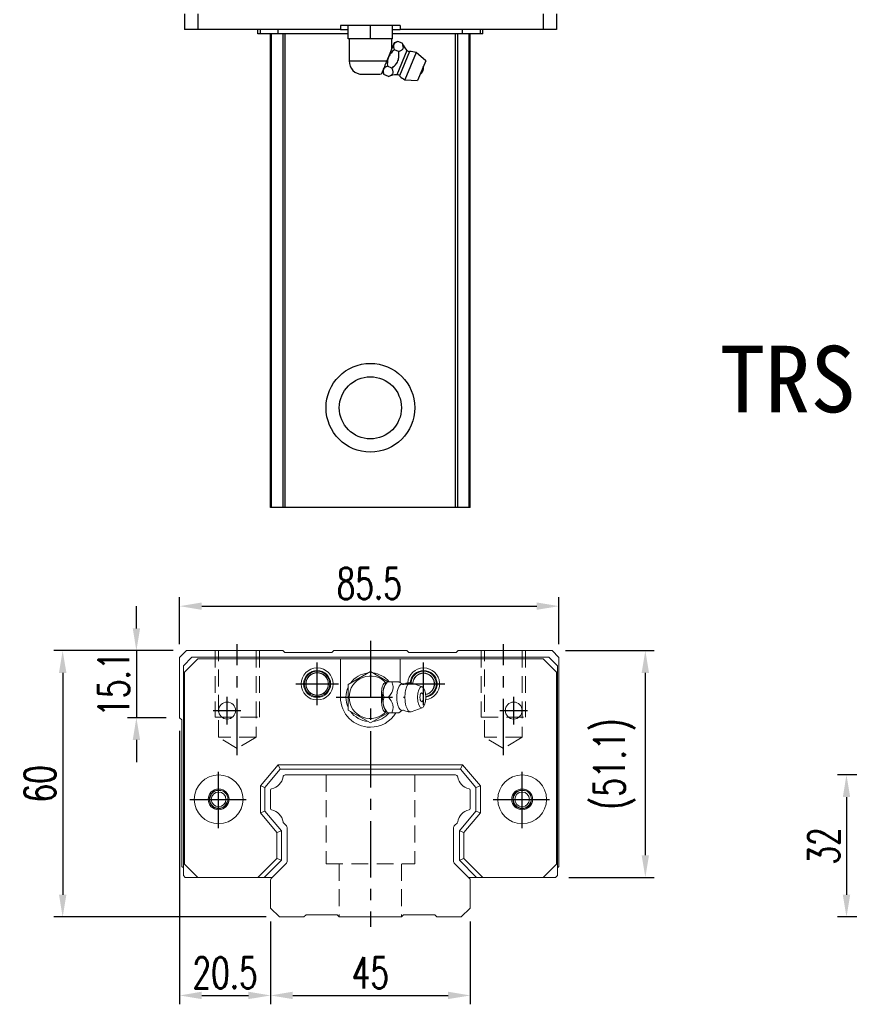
# Model space of a CAD drawing. Header units: millimetres. Extents: x 169 to 660, y 130 to 535.
# Tile 1 of 3: x 169 to 356, y 142 to 364. Entities that reach past the tile are written whole.
import ezdxf
from ezdxf.enums import TextEntityAlignment as Align

# ---------------------------------------------------------------- set-up
doc = ezdxf.new("R2010")
doc.units = ezdxf.units.MM
doc.header["$PDSIZE"] = -1
for name, pattern in [('CENTER', [10.16, 6.35, -1.27, 1.27, -1.27]), ('DASHED', [0.75, 0.5, -0.25]), ('HIDDEN', [1.905, 1.27, -0.635])]:
    doc.linetypes.add(name, pattern=pattern)
for name, color, linetype in [('2', 7, 'Continuous'), ('CHA', 2, 'Continuous'), ('CL', 1, 'CENTER'), ('HID', 2, 'DASHED'), ('OUT', 3, 'Continuous')]:
    doc.layers.add(name, color=color, linetype=linetype)
doc.styles.add('DIM-7', font='SIMPLEX.shx', dxfattribs={"width": 0.7, "bigfont": 'chineset.shx'})
doc.styles.add('T', font='kaiu.ttf')
doc.dimstyles.new('CNS', dxfattribs={"dimtxt": 3.5, "dimasz": 2.5, "dimexe": 1, "dimexo": 1.5, "dimgap": 0.09, "dimtad": 0, "dimdsep": 46, "dimtxsty": 'DIM-7', "dimcen": 0.09, "dimclrd": 1, "dimclre": 1, "dimclrt": 4, "dimadec": 0, "dimazin": 0, "dimtfac": 1, "dimtix": 1, "dimtmove": 2, "dimatfit": 3, "dimfxl": 1, "dimtvp": 0.971429, "dimtolj": 1, "dimarcsym": 0})

# ---------------------------------------------------------------- blocks, each defined once
blk = doc.blocks.new('*D65')
at = {"color": 7, "lineweight": -2}
for p, q in [((378.33, 193.59), (353.42, 193.59)), ((355.42, 188.59), (355.42, 166.59)), ((378.33, 161.59), (353.42, 161.59))]:
    blk.add_line(p, q, dxfattribs=at)
at = {"color": 7}
for points in [[(354.59, 188.59), (356.26, 188.59), (355.42, 193.59)], [(354.59, 166.59), (356.26, 166.59), (355.42, 161.59)]]:
    blk.add_solid(points, dxfattribs=at)
at = {"layer": 'DEFPOINTS', "color": 0}
for p in [(381.33, 193.59), (355.42, 161.59), (381.33, 161.59)]:
    blk.add_point(p, dxfattribs=at)
at = {"color": 7, "insert": (350.32, 177.59), "char_height": 7, "attachment_point": 5, "rotation": 90, "style": 'DIM-7'}
blk.add_mtext('\\A1;32', dxfattribs=at)
blk = doc.blocks.new('*D69')
at = {"color": 7, "lineweight": -2}
for p, q in [((205.11, 223.04), (205.11, 233.62)), ((290.61, 223.04), (290.61, 233.62)), ((210.11, 231.62), (285.61, 231.62))]:
    blk.add_line(p, q, dxfattribs=at)
at = {"color": 7}
for points in [[(210.11, 232.45), (210.11, 230.79), (205.11, 231.62)], [(285.61, 232.45), (285.61, 230.79), (290.61, 231.62)]]:
    blk.add_solid(points, dxfattribs=at)
at = {"layer": 'DEFPOINTS', "color": 0}
for p in [(290.61, 231.62), (205.11, 220.04), (290.61, 220.04)]:
    blk.add_point(p, dxfattribs=at)
at = {"color": 7, "insert": (247.86, 236.72), "char_height": 7, "attachment_point": 5, "style": 'DIM-7'}
blk.add_mtext('\\A1;85.5', dxfattribs=at)
blk = doc.blocks.new('*D71')
at = {"color": 7, "lineweight": -2}
for p, q in [((203.66, 221.59), (176.75, 221.59)), ((178.75, 216.59), (178.75, 166.59)), ((224.61, 161.59), (176.75, 161.59))]:
    blk.add_line(p, q, dxfattribs=at)
at = {"color": 7}
for points in [[(177.92, 216.59), (179.59, 216.59), (178.75, 221.59)], [(177.92, 166.59), (179.59, 166.59), (178.75, 161.59)]]:
    blk.add_solid(points, dxfattribs=at)
at = {"layer": 'DEFPOINTS', "color": 0}
for p in [(206.66, 221.59), (178.75, 161.59), (227.61, 161.59)]:
    blk.add_point(p, dxfattribs=at)
at = {"color": 7, "insert": (173.65, 191.59), "char_height": 7, "attachment_point": 5, "rotation": 90, "style": 'DIM-7'}
blk.add_mtext('\\A1;60', dxfattribs=at)
blk = doc.blocks.new('*D72')
at = {"color": 7, "lineweight": -2}
for p, q in [((195.37, 226.59), (195.37, 231.59)), ((203.66, 221.59), (193.37, 221.59)), ((195.37, 221.59), (195.37, 206.49)), ((202.11, 206.49), (193.37, 206.49)), ((195.37, 201.49), (195.37, 196.49))]:
    blk.add_line(p, q, dxfattribs=at)
at = {"color": 7}
for points in [[(194.54, 226.59), (196.2, 226.59), (195.37, 221.59)], [(194.54, 201.49), (196.2, 201.49), (195.37, 206.49)]]:
    blk.add_solid(points, dxfattribs=at)
at = {"layer": 'DEFPOINTS', "color": 0}
for p in [(206.66, 221.59), (195.37, 206.49), (205.11, 206.49)]:
    blk.add_point(p, dxfattribs=at)
at = {"color": 7, "insert": (190.27, 214.04), "char_height": 7, "attachment_point": 5, "rotation": 90, "style": 'DIM-7'}
blk.add_mtext('\\A1;15.1', dxfattribs=at)
blk = doc.blocks.new('*D74')
at = {"color": 7, "lineweight": -2}
for p, q in [((205.11, 203.49), (205.11, 141.9)), ((225.61, 160.59), (225.61, 141.9)), ((210.11, 143.9), (220.61, 143.9))]:
    blk.add_line(p, q, dxfattribs=at)
at = {"color": 7}
for points in [[(210.11, 144.74), (210.11, 143.07), (205.11, 143.9)], [(220.61, 144.74), (220.61, 143.07), (225.61, 143.9)]]:
    blk.add_solid(points, dxfattribs=at)
at = {"layer": 'DEFPOINTS', "color": 0}
for p in [(205.11, 206.49), (225.61, 163.59), (225.61, 143.9)]:
    blk.add_point(p, dxfattribs=at)
at = {"color": 7, "insert": (215.36, 149), "char_height": 7, "attachment_point": 5, "style": 'DIM-7'}
blk.add_mtext('\\A1;20.5', dxfattribs=at)
blk = doc.blocks.new('*D75')
at = {"color": 7, "lineweight": -2}
for p, q in [((225.61, 160.59), (225.61, 141.9)), ((270.61, 160.59), (270.61, 141.9)), ((230.61, 143.9), (265.61, 143.9))]:
    blk.add_line(p, q, dxfattribs=at)
at = {"color": 7}
for points in [[(230.61, 144.74), (230.61, 143.07), (225.61, 143.9)], [(265.61, 144.74), (265.61, 143.07), (270.61, 143.9)]]:
    blk.add_solid(points, dxfattribs=at)
at = {"layer": 'DEFPOINTS', "color": 0}
for p in [(225.61, 163.59), (270.61, 163.59), (270.61, 143.9)]:
    blk.add_point(p, dxfattribs=at)
at = {"color": 7, "insert": (248.11, 149), "char_height": 7, "attachment_point": 5, "style": 'DIM-7'}
blk.add_mtext('\\A1;45', dxfattribs=at)
blk = doc.blocks.new('*D78')
at = {"color": 7, "lineweight": -2}
for p, q in [((292.06, 221.59), (312.08, 221.59)), ((310.08, 216.59), (310.08, 175.49)), ((292.86, 170.49), (312.08, 170.49))]:
    blk.add_line(p, q, dxfattribs=at)
at = {"color": 7}
for points in [[(309.25, 216.59), (310.91, 216.59), (310.08, 221.59)], [(309.25, 175.49), (310.91, 175.49), (310.08, 170.49)]]:
    blk.add_solid(points, dxfattribs=at)
at = {"layer": 'DEFPOINTS', "color": 0}
for p in [(289.06, 221.59), (289.86, 170.49), (310.08, 170.49)]:
    blk.add_point(p, dxfattribs=at)
at = {"color": 7, "insert": (303.15, 196.04), "char_height": 7, "attachment_point": 5, "rotation": 90, "style": 'DIM-7'}
blk.add_mtext('\\A1;(51.1)', dxfattribs=at)

msp = doc.modelspace()

# ---------------------------------------------------------------- linework, layer by layer
at = {"color": 7, "linetype": 'Continuous', "lineweight": 25}
for p, q in [((206.182, 365.07), (206.182, 361.57)), ((209.182, 365.07), (209.182, 361.57)), ((287.032, 365.07), (287.032, 361.57)), ((290.032, 365.07), (290.032, 361.57)), ((241.357, 362.47), (241.357, 361.57)), ((254.857, 362.47), (241.357, 362.47)), ((243.107, 359.47), (243.107, 362.47)), ((248.107, 359.47), (248.107, 362.47)), ((253.107, 359.47), (253.107, 362.47)), ((254.857, 362.47), (254.857, 361.57)), ((209.182, 361.57), (206.182, 361.57)), ((241.357, 361.57), (209.182, 361.57)), ((222.754, 360.57), (222.754, 361.57)), ((223.307, 360.57), (222.754, 360.57)), ((223.307, 360.57), (223.307, 361.57)), ((227.321, 360.57), (223.307, 360.57)), ((225.607, 253.82), (225.607, 360.57)), ((225.846, 253.82), (225.846, 360.57)), ((227.321, 360.57), (227.321, 361.57)), ((243.107, 360.57), (227.321, 360.57)), ((228.422, 253.82), (228.422, 360.57)), ((228.917, 253.82), (228.917, 360.57)), ((241.357, 361.57), (243.107, 361.57)), ((248.107, 359.47), (243.107, 359.47)), ((243.307, 359.47), (243.307, 354.47)), ((253.107, 359.47), (248.107, 359.47)), ((252.907, 357.143), (252.907, 359.47)), ((253.107, 361.57), (254.857, 361.57)), ((268.893, 360.57), (253.107, 360.57)), ((287.032, 361.57), (254.857, 361.57)), ((267.297, 253.82), (267.297, 360.57)), ((267.791, 253.82), (267.791, 360.57)), ((268.893, 360.57), (268.893, 361.57)), ((272.907, 360.57), (268.893, 360.57)), ((270.367, 253.82), (270.367, 360.57)), ((270.607, 253.82), (270.607, 360.57)), ((272.907, 360.57), (272.907, 361.57)), ((273.459, 360.57), (272.907, 360.57)), ((273.459, 360.57), (273.459, 361.57)), ((290.032, 361.57), (287.032, 361.57)), ((253.492, 358.556), (251.67, 354.158)), ((254.265, 358.876), (253.492, 358.556)), ((255.264, 358.462), (254.265, 358.876)), ((254.491, 356.595), (253.491, 357.009)), ((256.325, 356.853), (254.059, 351.382)), ((256.962, 356.596), (254.691, 351.113)), ((258.423, 356.351), (255.898, 350.253)), ((260.574, 354.486), (258.423, 356.351)), ((243.307, 354.47), (251.799, 354.47)), ((252.945, 352.861), (251.945, 353.275)), ((260.574, 354.486), (258.737, 350.051)), ((246.307, 351.47), (249.907, 351.47)), ((250.851, 352.181), (251.171, 351.408)), ((252.171, 350.994), (251.171, 351.408)), ((255.898, 350.253), (258.737, 350.051)), ((267.297, 253.82), (228.917, 253.82))]:
    msp.add_line(p, q, dxfattribs=at)
for radius in [10, 7]:
    msp.add_circle((248.107, 276.32), radius, dxfattribs=at)
for centre, radius, start, end in [((260.739, 360.917), 6, 204.03595, 222.63712), ((256.914, 357.394), 0.8, 222.63712, 273.45127), ((257.161, 353.302), 3.3, 67.5, 93.45127), ((246.307, 354.47), 3, 180, 270), ((258.254, 352.849), 1.817, 304.10151, 10.89849), ((249.907, 354.47), 3, 270, 283.68025), ((254.307, 345.387), 6, 92.36288, 110.89288), ((254.092, 350.583), 0.8, 41.54873, 92.36288), ((257.161, 353.302), 3.3, 221.54873, 247.5)]:
    msp.add_arc(centre, radius, start, end, dxfattribs=at)
for points, knots in [([(254.265, 358.876), (254.058, 358.79), (253.873, 358.693), (253.644, 358.516), (253.576, 358.452), (253.461, 358.312), (253.413, 358.234), (253.311, 357.99), (253.294, 357.81), (253.342, 357.42), (253.405, 357.216), (253.491, 357.009)], [0, 0, 0, 0, 0.25, 0.25, 0.375, 0.375, 0.5, 0.5, 0.75, 0.75, 1, 1, 1, 1]), ([(254.491, 356.595), (254.707, 356.677), (254.917, 356.763), (255.186, 356.924), (255.268, 356.983), (255.402, 357.117), (255.455, 357.191), (255.524, 357.356), (255.54, 357.447), (255.539, 357.636), (255.524, 357.735), (255.447, 358.041), (255.359, 358.251), (255.264, 358.462)], [0, 0, 0, 0, 0.25, 0.25, 0.375, 0.375, 0.5, 0.5, 0.625, 0.625, 0.75, 0.75, 1, 1, 1, 1]), ([(253.491, 357.009), (253.226, 356.779), (252.977, 356.531), (252.536, 355.976), (252.353, 355.676), (252.151, 355.188), (252.095, 355.018), (252.01, 354.677), (251.98, 354.504), (251.919, 353.98), (251.92, 353.624), (251.945, 353.275)], [0, 0, 0, 0, 0.25, 0.25, 0.5, 0.5, 0.625, 0.625, 0.75, 0.75, 1, 1, 1, 1]), ([(252.945, 352.861), (253.221, 353.09), (253.493, 353.323), (253.858, 353.717), (253.973, 353.857), (254.174, 354.152), (254.261, 354.307), (254.398, 354.639), (254.448, 354.813), (254.515, 355.163), (254.532, 355.342), (254.552, 355.881), (254.525, 356.238), (254.491, 356.595)], [0, 0, 0, 0, 0.25, 0.25, 0.375, 0.375, 0.5, 0.5, 0.625, 0.625, 0.75, 0.75, 1, 1, 1, 1]), ([(251.799, 354.47), (251.713, 354.261), (251.54, 353.843), (251.262, 353.173), (251.016, 352.578), (250.82, 352.105), (250.659, 351.717), (250.587, 351.542), (250.602, 351.579), (250.608, 351.593)], [0, 0, 0, 0, 0.13225086, 0.26490983, 0.39270519, 0.51657449, 0.64751028, 0.87440642, 1, 1, 1, 1]), ([(251.945, 353.275), (251.739, 353.19), (251.553, 353.092), (251.324, 352.915), (251.256, 352.851), (251.141, 352.711), (251.093, 352.634), (250.991, 352.39), (250.974, 352.209), (251.022, 351.819), (251.086, 351.616), (251.171, 351.408)], [0, 0, 0, 0, 0.25, 0.25, 0.375, 0.375, 0.5, 0.5, 0.75, 0.75, 1, 1, 1, 1]), ([(252.171, 350.994), (252.387, 351.076), (252.597, 351.162), (252.866, 351.323), (252.948, 351.383), (253.083, 351.516), (253.135, 351.59), (253.204, 351.755), (253.22, 351.846), (253.22, 352.036), (253.204, 352.135), (253.127, 352.44), (253.039, 352.65), (252.945, 352.861)], [0, 0, 0, 0, 0.25, 0.25, 0.375, 0.375, 0.5, 0.5, 0.625, 0.625, 0.75, 0.75, 1, 1, 1, 1]), ([(225.846, 253.82), (225.784, 253.82), (225.719, 253.82), (225.629, 253.82), (225.607, 253.82), (225.607, 253.82)], [0, 0, 0, 0, 0.5, 0.5, 1, 1, 1, 1]), ([(228.422, 253.82), (228.375, 253.82), (228.281, 253.82), (227.992, 253.82), (227.796, 253.82), (227.324, 253.82), (227.049, 253.82), (226.462, 253.82), (226.152, 253.82), (225.846, 253.82)], [0, 0, 0, 0, 0.25, 0.25, 0.5, 0.5, 0.75, 0.75, 1, 1, 1, 1]), ([(228.917, 253.82), (228.862, 253.82), (228.804, 253.82), (228.692, 253.82), (228.638, 253.82), (228.544, 253.82), (228.505, 253.82), (228.448, 253.82), (228.43, 253.82), (228.422, 253.82)], [0, 0, 0, 0, 0.25, 0.25, 0.5, 0.5, 0.75, 0.75, 1, 1, 1, 1]), ([(267.791, 253.82), (267.783, 253.82), (267.765, 253.82), (267.708, 253.82), (267.669, 253.82), (267.576, 253.82), (267.521, 253.82), (267.409, 253.82), (267.351, 253.82), (267.297, 253.82)], [0, 0, 0, 0, 0.25, 0.25, 0.5, 0.5, 0.75, 0.75, 1, 1, 1, 1]), ([(270.367, 253.82), (270.062, 253.82), (269.751, 253.82), (269.164, 253.82), (268.889, 253.82), (268.417, 253.82), (268.222, 253.82), (267.932, 253.82), (267.838, 253.82), (267.791, 253.82)], [0, 0, 0, 0, 0.25, 0.25, 0.5, 0.5, 0.75, 0.75, 1, 1, 1, 1]), ([(270.607, 253.82), (270.607, 253.82), (270.584, 253.82), (270.494, 253.82), (270.429, 253.82), (270.367, 253.82)], [0, 0, 0, 0, 0.5, 0.5, 1, 1, 1, 1])]:
    msp.add_open_spline(points, degree=3, knots=knots, dxfattribs=at)
at = {"layer": '2', "color": 2, "linetype": 'DASHED'}
msp.add_open_spline([(212.226, 186.822), (212.227, 186.82), (212.228, 186.819), (212.229, 186.818)], degree=3, dxfattribs=at)
at = {"layer": 'CL', "color": 0, "ltscale": 2}
for p, q in [((218.107, 198.036), (218.107, 223.09)), ((248.107, 223.79), (248.107, 159.39)), ((278.107, 198.036), (278.107, 223.09)), ((236.108, 209.29), (236.108, 218.89)), ((260.108, 209.29), (260.108, 218.89)), ((231.308, 214.09), (240.908, 214.09)), ((255.308, 214.09), (264.908, 214.09)), ((215.808, 204.99), (215.808, 211.19)), ((240.358, 211.09), (255.858, 211.09)), ((280.408, 204.99), (280.408, 211.19)), ((212.708, 208.09), (218.908, 208.09)), ((277.308, 208.09), (283.508, 208.09)), ((213.9, 181.59), (213.9, 194.59)), ((282.317, 181.59), (282.317, 194.59)), ((207.4, 188.09), (220.4, 188.09)), ((275.817, 188.09), (288.817, 188.09))]:
    msp.add_line(p, q, dxfattribs=at)
at = {"layer": 'HID', "color": 0, "linetype": 'HIDDEN', "lineweight": 0, "ltscale": 3}
for p, q in [((213.107, 221.59), (213.107, 206.59)), ((213.857, 202.09), (213.857, 221.59)), ((222.357, 221.59), (222.357, 202.09)), ((223.107, 221.59), (223.107, 206.59)), ((273.107, 221.59), (273.107, 206.59)), ((273.857, 202.09), (273.857, 221.59)), ((282.357, 221.59), (282.357, 202.09)), ((283.107, 221.59), (283.107, 206.59)), ((213.107, 206.59), (223.107, 206.59)), ((273.107, 206.59), (283.107, 206.59)), ((218.107, 199.536), (213.857, 202.09)), ((222.357, 202.09), (213.857, 202.09)), ((222.357, 202.09), (218.107, 199.536)), ((278.107, 199.536), (273.857, 202.09)), ((282.357, 202.09), (273.857, 202.09)), ((282.357, 202.09), (278.107, 199.536)), ((238.107, 193.59), (238.107, 173.536)), ((258.107, 193.59), (258.107, 173.536)), ((238.107, 173.536), (258.107, 173.536)), ((241.107, 173.536), (241.107, 161.59)), ((255.107, 173.536), (255.107, 161.59))]:
    msp.add_line(p, q, dxfattribs=at)
at = {"layer": 'OUT', "color": 0, "linetype": 'Continuous', "lineweight": 15}
for p, q in [((206.657, 221.59), (205.107, 220.04)), ((205.107, 220.04), (205.107, 206.49)), ((205.958, 218.19), (207.858, 220.09)), ((209.183, 219.74), (206.183, 216.74)), ((228.357, 221.59), (206.657, 221.59)), ((207.858, 220.09), (288.358, 220.09)), ((241.358, 219.74), (209.183, 219.74)), ((228.807, 221.14), (228.357, 221.59)), ((239.407, 221.14), (228.807, 221.14)), ((239.857, 221.59), (239.407, 221.14)), ((256.357, 221.59), (239.857, 221.59)), ((241.358, 219.74), (254.858, 219.74)), ((241.358, 211.09), (241.358, 219.74)), ((254.858, 219.74), (254.858, 214.337)), ((287.033, 219.74), (254.858, 219.74)), ((256.807, 221.14), (256.357, 221.59)), ((267.407, 221.14), (256.807, 221.14)), ((267.857, 221.59), (267.407, 221.14)), ((289.057, 221.59), (267.857, 221.59)), ((290.033, 216.74), (287.033, 219.74)), ((288.358, 220.09), (290.258, 218.19)), ((290.607, 220.04), (289.057, 221.59)), ((290.607, 172.99), (290.607, 220.04)), ((205.958, 170.89), (205.958, 218.19)), ((290.258, 218.19), (290.258, 170.89)), ((206.183, 216.74), (206.183, 173.49)), ((248.108, 216.863), (243.108, 213.976)), ((251.98, 214.628), (248.108, 216.863)), ((290.033, 173.49), (290.033, 216.74)), ((243.108, 213.976), (243.108, 208.203)), ((251.936, 214.591), (251.628, 214.225)), ((254.549, 214.59), (252.953, 214.59)), ((259.785, 213.467), (257.338, 214.358)), ((257.338, 207.821), (259.785, 208.713)), ((205.107, 206.49), (205.607, 205.99)), ((243.108, 208.203), (248.108, 205.316)), ((248.108, 205.316), (252.046, 207.59)), ((251.628, 207.954), (251.936, 207.588)), ((205.607, 205.99), (205.607, 172.99)), ((223.308, 191.106), (227.322, 195.89)), ((227.789, 194.89), (227.322, 195.89)), ((227.322, 195.89), (268.894, 195.89)), ((268.428, 194.89), (268.894, 195.89)), ((268.894, 195.89), (272.908, 191.106)), ((227.789, 194.89), (224.308, 190.742)), ((268.428, 194.89), (227.789, 194.89)), ((267.297, 193.59), (228.917, 193.59)), ((271.908, 190.742), (268.428, 194.89)), ((223.308, 185.073), (223.308, 191.106)), ((224.308, 190.742), (223.308, 191.106)), ((271.908, 190.742), (272.908, 191.106)), ((272.908, 191.106), (272.908, 185.073)), ((224.308, 190.742), (224.308, 185.437)), ((225.607, 190.16), (225.607, 186.02)), ((270.607, 186.02), (270.607, 190.16)), ((271.908, 185.437), (271.908, 190.742)), ((284.178, 189.062), (284.18, 189.058)), ((284.189, 187.138), (284.186, 187.134)), ((224.308, 185.437), (223.308, 185.073)), ((227.058, 180.604), (223.308, 185.073)), ((224.308, 185.437), (228.058, 180.968)), ((268.158, 180.968), (271.908, 185.437)), ((272.908, 185.073), (269.158, 180.604)), ((271.908, 185.437), (272.908, 185.073)), ((228.563, 182.736), (229.064, 182.235)), ((267.149, 182.235), (267.65, 182.736)), ((228.058, 180.968), (227.058, 180.604)), ((227.058, 174.792), (227.058, 180.604)), ((228.058, 180.968), (228.058, 174.378)), ((229.357, 181.528), (229.357, 174.254)), ((266.857, 174.254), (266.857, 181.528)), ((268.158, 174.378), (268.158, 180.968)), ((268.158, 180.968), (269.158, 180.604)), ((269.158, 180.604), (269.158, 174.792)), ((206.183, 173.49), (209.183, 170.49)), ((222.756, 170.49), (227.058, 174.792)), ((228.058, 174.378), (224.17, 170.49)), ((229.064, 173.547), (226.007, 170.49)), ((228.058, 174.378), (227.058, 174.792)), ((270.207, 170.49), (267.149, 173.547)), ((268.158, 174.378), (269.158, 174.792)), ((272.047, 170.49), (268.158, 174.378)), ((269.158, 174.792), (273.461, 170.49)), ((287.033, 170.49), (290.033, 173.49)), ((205.607, 172.99), (205.958, 172.638)), ((205.958, 170.89), (206.358, 170.49)), ((289.858, 170.49), (290.258, 170.89)), ((290.258, 172.642), (290.607, 172.99)), ((209.183, 170.49), (206.358, 170.49)), ((209.183, 170.49), (222.756, 170.49)), ((224.17, 170.49), (222.756, 170.49)), ((226.007, 170.49), (224.17, 170.49)), ((225.607, 169.883), (225.607, 163.59)), ((226.007, 170.49), (225.753, 170.236)), ((272.047, 170.49), (270.207, 170.49)), ((270.46, 170.236), (270.207, 170.49)), ((270.607, 163.59), (270.607, 169.883)), ((273.461, 170.49), (272.047, 170.49)), ((273.461, 170.49), (287.033, 170.49)), ((289.858, 170.49), (287.033, 170.49)), ((225.607, 163.59), (227.607, 161.59)), ((233.107, 161.59), (233.607, 162.09)), ((233.607, 162.09), (240.607, 162.09)), ((240.607, 162.09), (241.107, 161.59)), ((255.107, 161.59), (255.607, 162.09)), ((255.607, 162.09), (262.607, 162.09)), ((262.607, 162.09), (263.107, 161.59)), ((268.607, 161.59), (270.607, 163.59)), ((227.607, 161.59), (233.107, 161.59)), ((241.107, 161.59), (255.107, 161.59)), ((263.107, 161.59), (268.607, 161.59))]:
    msp.add_line(p, q, dxfattribs=at)
for centre in [(213.897, 188.09), (282.317, 188.09)]:
    msp.add_circle(centre, 1.65, dxfattribs=at)
for centre, radius, start, end in [((236.108, 214.09), 3.6, 90, 270), ((236.108, 214.09), 3.6, 270, 90), ((260.108, 214.09), 3.6, 90, 176.23999), ((260.108, 214.09), 3.6, 277.04436, 90), ((236.108, 214.09), 3.041, 90, 270), ((236.108, 214.09), 2.853, 90, 270), ((236.108, 214.09), 2.55, 90, 270), ((236.108, 214.09), 2.507, 90, 270), ((236.108, 214.09), 3.041, 270, 90), ((236.108, 214.09), 2.853, 270, 90), ((236.108, 214.09), 2.55, 270, 90), ((236.108, 214.09), 2.507, 270, 90), ((248.108, 211.09), 4.8, 41.84413, 318.15588), ((260.108, 214.09), 3.041, 90, 174.4707), ((260.108, 214.09), 2.853, 90, 174.20247), ((260.108, 214.09), 2.45, 90, 176.49137), ((260.108, 214.09), 2.406, 90, 176.8003), ((260.108, 214.09), 3.041, 278.85328, 90), ((260.108, 214.09), 2.853, 279.38756, 90), ((260.108, 214.09), 2.45, 280.34306, 90), ((260.108, 214.09), 2.406, 280.42656, 90), ((258.257, 211.09), 1.817, 334.63803, 25.36197), ((228.917, 193.09), 0.5, 90, 171.34524), ((267.297, 193.09), 0.5, 8.65476, 90), ((213.9, 188.09), 2.1, 90, 270), ((213.897, 188.09), 2, 75, 345), ((213.9, 188.09), 2.1, 270, 90), ((225.907, 190.16), 0.3, 101.5912, 180.00001), ((270.307, 190.16), 0.3, 359.99999, 78.4088), ((282.317, 188.09), 2.1, 0, 180), ((282.317, 188.09), 2, 75, 345), ((282.317, 188.09), 2.1, 180, 0), ((225.907, 186.02), 0.3, 179.99999, 258.40879), ((270.307, 186.02), 0.3, 281.59121, 0.00001), ((228.917, 183.09), 0.5, 188.65476, 225), ((267.297, 183.09), 0.5, 315, 351.34524), ((226.107, 169.883), 0.5, 135.00023, 180.00001), ((270.107, 169.883), 0.5, 0, 45)]:
    msp.add_arc(centre, radius, start, end, dxfattribs=at)
at = {"layer": 'OUT', "color": 0, "linetype": 'Continuous', "lineweight": 15, "extrusion": (0, 0, -1)}
for centre, radius, start, end in [((-248.108, 211.09), 5.5, 35.38002, 84.61998), ((-248.108, 211.09), 5.5, 95.38002, 140.47938), ((-248.108, 211.09), 5.5, 335.38002, 24.61998), ((-248.108, 211.09), 6.75, 270, 0), ((-215.808, 208.09), 1.9, 270, 90), ((-215.808, 208.09), 1.9, 90, 270), ((-280.408, 208.09), 1.9, 270, 90), ((-280.408, 208.09), 1.9, 90, 270), ((-248.108, 211.09), 5.5, 275.38002, 324.61998), ((-248.108, 211.09), 6.75, 211.23293, 270), ((-248.108, 211.09), 5.5, 219.5212, 264.61998), ((-213.9, 188.09), 5.5, 270, 90), ((-213.9, 188.09), 5.5, 90, 270), ((-225.189, 193.657), 3.27, 188.65476, 258.4088), ((-271.024, 193.657), 3.27, 281.5912, 351.34524), ((-282.317, 188.09), 5.5, 270, 90), ((-282.317, 188.09), 5.5, 90, 270), ((-213.9, 188.09), 2.35, 270, 90), ((-213.9, 188.09), 2.35, 90, 270), ((-282.317, 188.09), 2.35, 270, 90), ((-282.317, 188.09), 2.35, 90, 270), ((-225.189, 182.522), 3.27, 101.5912, 171.34524), ((-271.024, 182.522), 3.27, 8.65476, 78.4088), ((-228.357, 181.528), 1, 135, 180.00001), ((-267.857, 181.528), 1, 359.99999, 45), ((-228.357, 174.254), 1, 179.99999, 224.99999), ((-267.857, 174.254), 1, 315, 0.00001)]:
    msp.add_arc(centre, radius, start, end, dxfattribs=at)
at = {"layer": 'OUT', "color": 0, "linetype": 'Continuous', "lineweight": 15}
for centre, major_axis, start_param, end_param in [((252.174, 211.09), (0, 3.445), 0.4270949, 2.7144982), ((255.196, 211.09), (0, 2.962), 0, 3.3359787), ((255.196, 211.09), (0, 2.962), 6.089192, 6.2831853), ((257.163, 211.09), (0, 3.3), 0, 3.2800193), ((257.163, 211.09), (0, 3.3), 6.1446609, 6.2831853), ((259.658, 211.09), (0, 1), 0, 3.8207651), ((259.658, 211.09), (0, 1), 5.6039136, 6.2831853)]:
    msp.add_ellipse(centre, major_axis=major_axis, ratio=0.382683, start_param=start_param, end_param=end_param, dxfattribs=at)
msp.add_ellipse((259.658, 211.09), major_axis=(0, 2.4), ratio=0.382683, dxfattribs=at)
for points, knots in [([(251.675, 207.901), (251.631, 207.867), (251.585, 207.843), (251.448, 207.803), (251.354, 207.817), (251.18, 207.928), (251.097, 208.023), (250.953, 208.273), (250.889, 208.43), (250.781, 208.79), (250.736, 208.999), (250.643, 209.596), (250.615, 210.007), (250.582, 211.006), (250.585, 211.611), (250.642, 212.506), (250.674, 212.814), (250.767, 213.332), (250.823, 213.555), (250.962, 213.93), (251.046, 214.087), (251.218, 214.285), (251.305, 214.341), (251.478, 214.374), (251.565, 214.352), (251.657, 214.292), (251.666, 214.285), (251.675, 214.278)], [0, 0, 0, 0, 0.0360275, 0.0360275, 0.1070265, 0.1070265, 0.1753847, 0.1753847, 0.2415106, 0.2415106, 0.3113086, 0.3113086, 0.4329125, 0.4329125, 0.6100429, 0.6100429, 0.7029399, 0.7029399, 0.7803107, 0.7803107, 0.858407, 0.858407, 0.9263707, 0.9263707, 0.9927712, 0.9927712, 1, 1, 1, 1]), ([(251.179, 211.09), (251.008, 211.637), (250.93, 212.222), (251.197, 213.444), (251.537, 214.039), (251.952, 214.59)], [0, 0, 0, 0, 0.5, 0.5, 1, 1, 1, 1]), ([(252.953, 214.59), (253.072, 214.244), (253.183, 213.89), (253.241, 213.26), (253.223, 212.992), (253.077, 212.464), (252.95, 212.202), (252.617, 211.656), (252.4, 211.37), (252.18, 211.09)], [0, 0, 0, 0, 0.316279, 0.316279, 0.5305075, 0.5305075, 0.7443494, 0.7443494, 1, 1, 1, 1]), ([(255.438, 213.993), (255.318, 214.051), (255.054, 214.192), (254.753, 214.41), (254.598, 214.549), (254.548, 214.598)], [0, 0, 0, 0, 0.3256571, 0.7627159, 1, 1, 1, 1]), ([(255.59, 213.991), (255.591, 213.991), (255.587, 213.991), (255.497, 213.963), (255.415, 213.998), (255.418, 213.994), (255.419, 213.994)], [0, 0, 0, 0, 0.1482075, 0.5508295, 0.9805907, 1, 1, 1, 1]), ([(257.164, 214.379), (257.015, 214.384), (256.679, 214.371), (256.175, 214.249), (255.791, 214.109), (255.608, 213.996), (255.578, 213.976)], [0, 0, 0, 0, 0.2663046, 0.6096454, 0.9364519, 1, 1, 1, 1]), ([(251.952, 207.59), (251.539, 208.137), (251.203, 208.722), (250.93, 209.944), (251.007, 210.539), (251.179, 211.09)], [0, 0, 0, 0, 0.5, 0.5, 1, 1, 1, 1]), ([(252.18, 211.09), (252.452, 210.744), (252.72, 210.39), (253.055, 209.76), (253.156, 209.492), (253.243, 208.964), (253.232, 208.702), (253.14, 208.156), (253.049, 207.87), (252.953, 207.59)], [0, 0, 0, 0, 0.316279, 0.316279, 0.5305075, 0.5305075, 0.7443494, 0.7443494, 1, 1, 1, 1]), ([(252.953, 207.59), (253.508, 207.59), (254.069, 207.59), (254.526, 207.59), (254.564, 207.59), (254.55, 207.59)], [0, 0, 0, 0, 0.600422, 0.600422, 1, 1, 1, 1]), ([(254.553, 207.585), (254.602, 207.633), (254.763, 207.778), (255.063, 207.997), (255.331, 208.134), (255.439, 208.183)], [0, 0, 0, 0, 0.2335683, 0.7123874, 1, 1, 1, 1]), ([(255.417, 208.184), (255.437, 208.194), (255.476, 208.209), (255.588, 208.19), (255.592, 208.188), (255.592, 208.187)], [0, 0, 0, 0, 0.3805386, 0.8351002, 1, 1, 1, 1]), ([(255.585, 208.204), (255.673, 208.151), (255.925, 208.014), (256.38, 207.873), (256.825, 207.79), (257.088, 207.797), (257.164, 207.803)], [0, 0, 0, 0, 0.1852019, 0.521898, 0.8606531, 1, 1, 1, 1])]:
    msp.add_open_spline(points, degree=3, knots=knots, dxfattribs=at)
for points, degree in [([(251.952, 214.59), (251.941, 214.59), (251.935, 214.59), (251.935, 214.59)], 3), ([(252.953, 214.59), (251.952, 214.59)], 1), ([(252.18, 211.09), (251.179, 211.09)], 1), ([(252.953, 207.59), (251.952, 207.59)], 1)]:
    msp.add_open_spline(points, degree=degree, dxfattribs=at)

# ---------------------------------------------------------------- texts
at = {"layer": 'CHA', "color": 7, "style": 'T'}
msp.add_text('TRS45VN-ZN', height=15, dxfattribs=at).set_placement((377.881, 282.792), align=Align.MIDDLE)

# ---------------------------------------------------------------- dimensions: what is measured, and where the dimension line sits
at = {"color": 0}
for base, p1, p2, picture, middle in [((290.607, 231.619), (205.107, 220.04), (290.607, 220.04), '*D69', (247.857, 236.719)), ((225.607, 143.903), (205.107, 206.49), (225.607, 163.59), '*D74', (215.357, 149.003)), ((270.607, 143.903), (225.607, 163.59), (270.607, 163.59), '*D75', (248.107, 149.003))]:
    dim = msp.add_linear_dim(base=base, p1=p1, p2=p2, dimstyle='CNS', override={"dimscale": 2, "dimgap": 0.8, "dimtad": 1, "dimclrd": 7, "dimclre": 7, "dimclrt": 7, "dimtmove": 1}, dxfattribs=at)
    dim.commit()
    dim.dimension.update_dxf_attribs({"geometry": picture, "text_midpoint": middle})
for base, p1, p2, angle, picture, middle in [((195.371, 206.49), (206.657, 221.59), (205.107, 206.49), 90, '*D72', (190.271, 214.04)), ((178.754, 161.59), (206.657, 221.59), (227.607, 161.59), 270, '*D71', (173.654, 191.59)), ((355.423, 161.59), (381.334, 193.59), (381.334, 161.59), 90, '*D65', (350.323, 177.59))]:
    dim = msp.add_linear_dim(base=base, p1=p1, p2=p2, angle=angle, dimstyle='CNS', override={"dimscale": 2, "dimgap": 0.8, "dimtad": 1, "dimclrd": 7, "dimclre": 7, "dimclrt": 7, "dimtmove": 1}, dxfattribs=at)
    dim.commit()
    dim.dimension.update_dxf_attribs({"geometry": picture, "text_midpoint": middle})
dim = msp.add_linear_dim(base=(310.079, 170.49), p1=(289.057, 221.59), p2=(289.858, 170.49), angle=270, text='(<>)', dimstyle='CNS', override={"dimscale": 2, "dimgap": 0.8, "dimtad": 1, "dimclrd": 7, "dimclre": 7, "dimclrt": 7, "dimtmove": 1}, dxfattribs=at)
dim.commit()
dim.dimension.update_dxf_attribs({"geometry": '*D78', "text_midpoint": (303.146, 196.04)})

doc.saveas('drawing.dxf')
